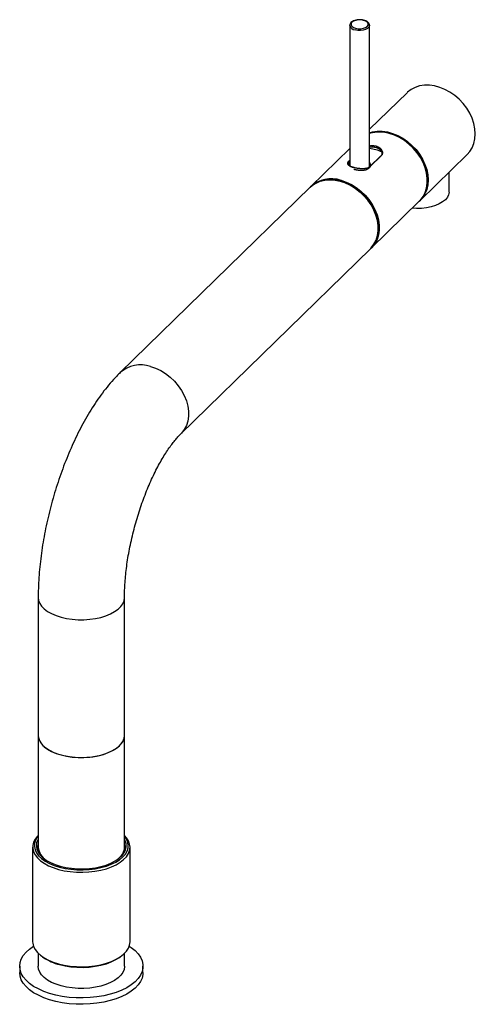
# Paper-space layout '_Trimetric' of a CAD drawing. Header units: millimetres. Extents: x -25 to 160, y -13 to 387.
import ezdxf

# ---------------------------------------------------------------- set-up
doc = ezdxf.new("R2010")
doc.units = ezdxf.units.MM

psp = doc.layouts.new('_Trimetric')

# ---------------------------------------------------------------- linework, layer by layer
at = {"color": 7, "linetype": 'Continuous', "lineweight": 25}
for p, q in [((108.87, 384.24), (108.87, 384.32)), ((108.87, 384.24), (108.87, 327.3)), ((116.87, 384.32), (116.87, 384.24)), ((116.87, 326.63), (116.87, 384.24)), ((132.08, 356.94), (116.87, 342.1)), ((108.87, 334.29), (93.11, 318.91)), ((137.39, 313.22), (156.53, 331.9)), ((108.59, 328.58), (108.24, 328.15)), ((108.58, 329.32), (108.87, 329.6)), ((108.58, 329.32), (108.67, 329.25)), ((108.87, 328.86), (108.59, 328.58)), ((108.67, 328.74), (108.59, 328.58)), ((108.87, 329.45), (108.67, 329.25)), ((108.67, 329.25), (108.67, 328.74)), ((108.67, 328.74), (108.87, 328.94)), ((117.05, 328.17), (116.87, 328.3)), ((117.07, 326.97), (121.5, 331.3)), ((121.59, 331.32), (117.16, 326.99)), ((121.5, 331.3), (121.59, 331.32)), ((117.16, 326.99), (117.07, 326.97)), ((149.14, 316.65), (149.14, 324.68)), ((92.78, 318.59), (15.78, 243.43)), ((117.56, 293.86), (137.06, 312.9)), ((40.23, 218.38), (117.23, 293.54)), ((-17.5, 152.15), (-17.5, 50.83)), ((17.5, 50.83), (17.5, 152.15)), ((-19.75, 50.87), (-19.75, 12.52)), ((-17.85, 50.23), (-17.87, 49.55)), ((17.87, 49.55), (17.85, 50.23)), ((19.75, 12.52), (19.75, 50.87)), ((14.28, 45.62), (15.48, 46.62)), ((-17.5, 7.8), (-17.5, 2.57)), ((-15.79, 6.4), (-15.23, 6.02)), ((15.23, 6.02), (15.79, 6.4)), ((17.5, 2.57), (17.5, 7.8)), ((-25, 2.57), (-25, 0)), ((25, 0), (25, 2.57))]:
    psp.add_line(p, q, dxfattribs=at)
at = {"color": 8, "linetype": 'Continuous', "lineweight": 25}
psp.add_line((108.87, 328.39), (108.29, 327.83), dxfattribs=at)
at = {"color": 7, "linetype": 'Continuous', "lineweight": 25, "flags": 128}
for points in [[(111.24, 383.08), (112.27, 382.9), (113.37, 382.89), (114.41, 383.05), (115.31, 383.38), (115.97, 383.83), (116.32, 384.37), (116.33, 384.93), (116.01, 385.47), (115.38, 385.93), (114.5, 386.27), (113.47, 386.45), (112.37, 386.46), (111.33, 386.29), (110.43, 385.97), (109.77, 385.51), (109.42, 384.98), (109.41, 384.42), (109.73, 383.88), (110.36, 383.42), (111.24, 383.08)], [(156.53, 331.9), (157.53, 333.03), (158.5, 334.59), (159.21, 336.32), (159.64, 338.21), (159.78, 340.21), (159.64, 342.3), (159.21, 344.42), (158.5, 346.54), (157.53, 348.62), (156.31, 350.62), (154.87, 352.51), (153.23, 354.25), (151.42, 355.8), (149.49, 357.15), (147.45, 358.25), (145.36, 359.1), (143.25, 359.67), (141.15, 359.96), (139.12, 359.96), (137.18, 359.67), (135.38, 359.1), (133.74, 358.25), (132.3, 357.15), (132.08, 356.94)], [(137.06, 312.9), (137.49, 313.34), (138.58, 314.79), (139.42, 316.44), (139.99, 318.26), (140.28, 320.21), (140.28, 322.25), (139.99, 324.36), (139.42, 326.49), (138.58, 328.59), (137.49, 330.64), (136.15, 332.59), (134.61, 334.41), (132.88, 336.06), (131.01, 337.51), (129.02, 338.74), (126.95, 339.71), (124.84, 340.43), (122.73, 340.86), (120.67, 341), (118.67, 340.86), (116.8, 340.43), (116.77, 340.42)], [(116.87, 340.66), (118.05, 341), (119.98, 341.29), (122.02, 341.29), (124.11, 341), (126.22, 340.42), (128.32, 339.58), (130.35, 338.47), (132.29, 337.13), (134.09, 335.57), (135.73, 333.84), (137.17, 331.95), (138.39, 329.94), (139.36, 327.86), (140.07, 325.74), (140.5, 323.62), (140.65, 321.54), (140.5, 319.53), (140.07, 317.65), (139.36, 315.91), (138.39, 314.36), (137.21, 313.05)], [(117.44, 340.61), (118.07, 340.78), (119.99, 341.06), (122, 341.06), (124.08, 340.78), (126.17, 340.21), (128.24, 339.37), (130.25, 338.28), (132.17, 336.95), (133.95, 335.41), (135.57, 333.69), (137, 331.82), (138.2, 329.83), (139.16, 327.77), (139.86, 325.67), (140.28, 323.57), (140.42, 321.51), (140.27, 319.53), (139.85, 317.67), (139.84, 317.65)], [(92.78, 318.59), (93.63, 319.33), (95.18, 320.33), (96.91, 321.05), (98.8, 321.49), (100.8, 321.65), (102.88, 321.5), (105.01, 321.07), (107.13, 320.35), (109.21, 319.36), (111.22, 318.12), (113.1, 316.65), (114.83, 314.98), (116.38, 313.15), (117.71, 311.18), (118.81, 309.11), (119.64, 306.99), (120.19, 304.84), (120.46, 302.73), (120.43, 300.67), (120.12, 298.72), (119.52, 296.9), (118.64, 295.26), (117.51, 293.82), (117.23, 293.54)], [(117.24, 293.7), (117.57, 294.05), (118.68, 295.51), (119.52, 297.16), (120.09, 298.98), (120.38, 300.94), (120.37, 302.99), (120.07, 305.11), (119.49, 307.24), (118.63, 309.35), (117.52, 311.4), (116.17, 313.35), (114.6, 315.16), (112.86, 316.79), (110.96, 318.23), (108.96, 319.43), (106.88, 320.39), (104.76, 321.07), (102.65, 321.46), (100.59, 321.57), (98.61, 321.38), (96.75, 320.9), (95.04, 320.14), (94.1, 319.55)], [(119.05, 295.94), (119.76, 297.38), (120.33, 299.2), (120.62, 301.16), (120.61, 303.21), (120.32, 305.33), (119.73, 307.46), (118.88, 309.58), (117.76, 311.63), (116.41, 313.57), (114.84, 315.39), (113.1, 317.03), (111.2, 318.46), (109.19, 319.67), (107.11, 320.62), (105, 321.3), (102.88, 321.7), (100.82, 321.8), (98.83, 321.62), (96.97, 321.14), (95.27, 320.38), (95.22, 320.35)], [(118.94, 295.74), (118.95, 295.76), (119.79, 297.4), (120.35, 299.21), (120.64, 301.15), (120.64, 303.19), (120.35, 305.28), (119.79, 307.39), (118.95, 309.49), (117.86, 311.52), (116.53, 313.46), (115, 315.27), (113.28, 316.91), (111.42, 318.35), (109.44, 319.57), (107.38, 320.55), (105.29, 321.25)], [(105.33, 321.39), (107.44, 320.67), (109.51, 319.69), (111.5, 318.47), (113.37, 317.02), (115.1, 315.37), (116.64, 313.55), (117.98, 311.6), (119.08, 309.55), (119.92, 307.45), (120.49, 305.32), (120.77, 303.21), (120.77, 301.17), (120.49, 299.22), (119.92, 297.4), (119.08, 295.75), (117.98, 294.3), (117.39, 293.7)], [(149.14, 316.65), (149.13, 316.55), (148.94, 315.51), (148.44, 314.49), (147.63, 313.52), (146.54, 312.64), (145.19, 311.85), (143.62, 311.18), (141.87, 310.64), (139.97, 310.25), (137.98, 310.02), (135.95, 309.95), (134.13, 310.03)], [(-17.5, 96.26), (-17.35, 95.1), (-16.89, 93.89), (-16.1, 92.73), (-15.02, 91.63), (-13.66, 90.62), (-12.04, 89.72), (-10.2, 88.94), (-8.17, 88.29)], [(-17.5, 96.26), (-17.47, 95.71), (-17.16, 94.49), (-16.53, 93.31), (-15.6, 92.17), (-14.37, 91.12), (-12.88, 90.16), (-11.15, 89.31), (-9.2, 88.59), (-7.09, 88.02), (-4.85, 87.6), (-2.51, 87.34), (-0.13, 87.25), (2.25, 87.32), (4.6, 87.56), (6.85, 87.97), (8.98, 88.52), (10.94, 89.23), (12.7, 90.06), (14.22, 91.01), (15.48, 92.05)], [(-8.17, 88.29), (-5.98, 87.79), (-3.69, 87.45), (-1.32, 87.27), (1.06, 87.26), (3.43, 87.42), (5.74, 87.74), (7.93, 88.23), (9.98, 88.86), (11.85, 89.63), (13.49, 90.52), (14.88, 91.52), (16, 92.61), (16.82, 93.76), (17.32, 94.97), (17.5, 96.19), (17.5, 96.26)], [(-17.5, 55.59), (-17.75, 55.33), (-18.71, 54.12), (-19.37, 52.86), (-19.7, 51.57), (-19.72, 50.27), (-19.4, 48.98), (-18.77, 47.71), (-17.83, 46.5), (-16.6, 45.36), (-15.1, 44.32), (-13.35, 43.37), (-11.38, 42.56), (-9.22, 41.88)], [(-17.5, 55.35), (-17.86, 54.88), (-18.58, 53.65), (-18.97, 52.38), (-19.04, 51.1), (-18.78, 49.82), (-18.2, 48.57), (-17.31, 47.38), (-16.12, 46.25), (-14.66, 45.21), (-12.95, 44.28), (-11.01, 43.47), (-8.89, 42.8)], [(-17.5, 54.14), (-17.68, 53.81), (-18.12, 52.58), (-18.25, 51.32), (-18.05, 50.07), (-17.52, 48.85), (-16.69, 47.67), (-15.55, 46.56), (-14.14, 45.53), (-12.48, 44.61), (-10.59, 43.82), (-8.52, 43.16)], [(-9.22, 41.88), (-6.91, 41.34), (-4.49, 40.97), (-1.99, 40.75), (0.54, 40.7), (3.06, 40.82), (5.53, 41.11), (7.91, 41.55), (10.16, 42.15), (12.24, 42.89), (14.12, 43.76), (15.77, 44.75), (17.16, 45.84), (18.27, 47.01), (19.08, 48.25), (19.58, 49.52), (19.75, 50.83), (19.6, 52.13), (19.13, 53.41), (18.34, 54.65), (17.5, 55.59)], [(-8.89, 42.8), (-6.62, 42.27), (-4.23, 41.91), (-1.77, 41.7), (0.72, 41.67), (3.2, 41.8), (5.63, 42.1), (7.95, 42.56), (10.15, 43.17), (12.16, 43.92), (13.97, 44.8), (15.54, 45.8), (16.85, 46.89), (17.86, 48.07), (18.58, 49.3), (18.97, 50.56), (19.04, 51.85), (18.78, 53.12), (18.2, 54.37), (17.5, 55.35)], [(-8.52, 43.16), (-6.29, 42.65), (-3.95, 42.3), (-1.54, 42.11), (0.9, 42.08), (3.32, 42.23), (5.68, 42.54), (7.94, 43.01), (10.06, 43.63), (12, 44.39), (13.73, 45.28), (15.21, 46.28), (16.42, 47.37), (17.33, 48.53), (17.94, 49.75), (18.23, 50.99), (18.19, 52.25), (17.82, 53.49), (17.5, 54.14)], [(-19.75, 12.52), (-19.72, 11.91), (-19.4, 10.62), (-18.77, 9.36), (-17.83, 8.15), (-16.6, 7.01), (-15.1, 5.96), (-13.35, 5.02), (-11.38, 4.2), (-9.22, 3.52)], [(-9.22, 3.52), (-6.91, 2.99), (-4.49, 2.61), (-1.99, 2.4), (0.54, 2.35), (3.06, 2.47), (5.53, 2.75), (7.91, 3.2), (10.16, 3.79), (12.24, 4.53), (14.12, 5.41), (15.77, 6.39), (17.16, 7.48), (18.27, 8.65), (19.08, 9.89), (19.58, 11.17), (19.75, 12.47), (19.75, 12.52)], [(19.42, 10.68), (20.23, 10.14), (21.77, 8.9), (23.03, 7.58), (23.99, 6.2), (24.63, 4.77), (24.96, 3.31), (24.96, 1.84), (24.63, 0.38), (23.99, -1.06), (23.03, -2.44), (21.77, -3.76), (20.22, -5), (18.42, -6.14), (16.37, -7.16), (14.11, -8.06), (11.67, -8.82), (9.07, -9.43), (6.35, -9.88), (3.56, -10.17), (0.71, -10.3), (-2.14, -10.26), (-4.97, -10.05), (-7.73, -9.67), (-10.39, -9.14), (-12.91, -8.45), (-15.27, -7.62), (-17.42, -6.66), (-19.35, -5.58), (-21.03, -4.39), (-22.44, -3.11), (-23.55, -1.76), (-24.35, -0.34), (-24.84, 1.1), (-25, 2.57), (-24.84, 4.04), (-24.35, 5.49), (-23.55, 6.9), (-22.43, 8.25), (-21.03, 9.53), (-19.42, 10.68)], [(-8.89, 3.24), (-6.61, 2.71), (-4.23, 2.35), (-1.77, 2.15), (0.72, 2.11), (3.2, 2.24), (5.63, 2.54), (7.95, 3), (10.14, 3.61), (12.16, 4.36), (13.97, 5.25), (15.23, 6.02)], [(25, 0), (24.96, -0.74), (24.63, -2.2), (23.99, -3.63), (23.03, -5.01), (21.77, -6.33), (20.22, -7.57), (18.42, -8.71), (16.37, -9.73), (14.11, -10.63), (11.67, -11.39), (9.07, -12), (6.35, -12.45), (3.56, -12.74), (0.71, -12.87), (-2.14, -12.83), (-4.97, -12.62), (-7.73, -12.25), (-10.39, -11.71), (-12.91, -11.03), (-15.27, -10.2), (-17.42, -9.23), (-19.35, -8.15), (-21.03, -6.96), (-22.44, -5.68), (-23.55, -4.33), (-24.35, -2.92), (-24.84, -1.47), (-25, 0)], [(17.5, 2.57), (17.5, 2.5), (17.32, 1.28), (16.82, 0.07), (16, -1.08), (14.88, -2.17), (13.49, -3.17), (11.85, -4.06), (9.98, -4.83), (7.93, -5.46), (5.74, -5.94), (3.43, -6.27), (1.06, -6.43), (-1.32, -6.42), (-3.69, -6.24), (-5.98, -5.9), (-8.17, -5.4), (-10.2, -4.75), (-12.04, -3.97), (-13.66, -3.06), (-15.02, -2.05), (-16.1, -0.96), (-16.89, 0.2), (-17.35, 1.41), (-17.5, 2.57)]]:
    psp.add_lwpolyline(points, dxfattribs=at)
at = {"color": 8, "linetype": 'Continuous', "lineweight": 25, "flags": 128}
for points in [[(116.87, 384.24), (116.86, 384.13), (116.64, 383.55), (116.11, 383.03), (115.31, 382.61), (114.32, 382.32), (113.21, 382.19), (112.08, 382.22), (111, 382.42)], [(28, 245.91), (30.11, 245.2), (32.18, 244.22), (34.17, 242.99), (36.04, 241.54), (37.77, 239.89), (39.31, 238.07), (40.65, 236.12), (41.74, 234.07), (42.59, 231.97), (43.16, 229.84), (43.44, 227.73), (43.44, 225.69), (43.16, 223.74), (42.59, 221.92), (41.74, 220.27), (40.65, 218.82), (40.23, 218.39)], [(-17.5, 152.15), (-17.35, 150.99), (-16.89, 149.78), (-16.1, 148.62), (-15.02, 147.52), (-13.66, 146.51), (-12.04, 145.61), (-10.2, 144.82), (-8.17, 144.18)], [(-8.17, 144.18), (-5.98, 143.68), (-3.69, 143.34), (-1.32, 143.16), (1.06, 143.15), (3.43, 143.31), (5.74, 143.63), (7.93, 144.11), (9.98, 144.75), (11.85, 145.51), (13.49, 146.41), (14.88, 147.41), (16, 148.49), (16.82, 149.65), (17.32, 150.85), (17.5, 152.08), (17.5, 152.14)]]:
    psp.add_lwpolyline(points, dxfattribs=at)
at = {"color": 8, "linetype": 'Continuous', "lineweight": 25}
for centre, radius, start, end in [((111.19, 384.8), 2.39, 193.4923, 265.5047), ((24.07, 233.9), 12.63, 71.8852, 131.1259)]:
    psp.add_arc(centre, radius, start, end, dxfattribs=at)
at = {"color": 7, "linetype": 'Continuous', "lineweight": 25}
for centre, radius, start, end in [((114.88, 318.19), 16.23, 64.1859, 82.9668), ((101.41, 309.42), 12.59, 71.8409, 132.2092), ((101.34, 308.77), 13.09, 72.437, 118.8201), ((11.63, 96.49), 5.88, 310.9222, 357.7159), ((-12.98, 50.13), 4.88, 158.111, 188.8428), ((13, 50.14), 4.85, 351.0904, 21.9559), ((-10.62, 51.48), 6.91, 185.4013, 237.9979), ((11.63, 51.06), 5.88, 310.9222, 357.7159), ((-3.9, 23.21), 20.59, 236.6215, 255.9739)]:
    psp.add_arc(centre, radius, start, end, dxfattribs=at)
for points, knots in [([(112.21, 386.5), (112.09, 386.49), (111.62, 386.47), (110.84, 386.27), (109.97, 385.9), (109.34, 385.41), (108.95, 384.87), (108.91, 384.5), (108.9, 384.34)], [0, 0, 0, 0, 0.066658, 0.27101, 0.477758, 0.688781, 0.869548, 1, 1, 1, 1]), ([(116.84, 384.35), (116.82, 384.51), (116.78, 384.89), (116.4, 385.4), (115.8, 385.88), (114.98, 386.25), (113.99, 386.48), (113.03, 386.58), (112.44, 386.52), (112.21, 386.5)], [0, 0, 0, 0, 0.110592, 0.252417, 0.403214, 0.564837, 0.728398, 0.890918, 1, 1, 1, 1]), ([(116.87, 335.32), (117.16, 335.38), (117.76, 335.51), (118.68, 335.45), (119.57, 335.29), (120.37, 335), (121.28, 334.45), (122.05, 333.53), (122.21, 332.52), (121.99, 331.78), (121.72, 331.47), (121.59, 331.32)], [0, 0, 0, 0, 0.084611, 0.17648, 0.267965, 0.359992, 0.451567, 0.63437, 0.816686, 0.907852, 1, 1, 1, 1]), ([(121.5, 331.3), (121.64, 331.45), (121.9, 331.75), (122.12, 332.48), (121.96, 333.48), (121.21, 334.38), (120.32, 334.92), (119.53, 335.21), (118.66, 335.36), (117.76, 335.41), (117.16, 335.29), (116.87, 335.23)], [0, 0, 0, 0, 0.092178, 0.183359, 0.365602, 0.54811, 0.639458, 0.731226, 0.822455, 0.914096, 1, 1, 1, 1]), ([(116.87, 334.83), (116.92, 334.84), (117.39, 334.95), (118.32, 334.96), (119.55, 334.79), (120.62, 334.35), (121.3, 333.8), (121.64, 333.36), (121.78, 333.13), (121.84, 333), (121.87, 332.94), (121.88, 332.91), (121.89, 332.9), (121.89, 332.89), (122, 332.62), (122.03, 332.35), (122.05, 332.08)], [0, 0, 0, 0, 0.018863, 0.182255, 0.345564, 0.508986, 0.672601, 0.754266, 0.795455, 0.8161, 0.830958, 0.83495, 0.836087, 0.83644, 0.836651, 1, 1, 1, 1]), ([(121.52, 333.52), (121.52, 333.52), (121.35, 333.79), (120.71, 334.21), (119.64, 334.68), (118.37, 334.85), (117.41, 334.84), (116.93, 334.72), (116.87, 334.71)], [0, 0, 0, 0, 0.002702, 0.244745, 0.486121, 0.727329, 0.969038, 1, 1, 1, 1]), ([(117.16, 326.99), (117.13, 326.97), (117.08, 326.92), (117, 326.85), (116.9, 326.77), (116.78, 326.69), (116.58, 326.58), (116.32, 326.45), (115.97, 326.32), (115.59, 326.22), (115.27, 326.16), (114.99, 326.12), (114.71, 326.09), (114.31, 326.07), (113.85, 326.07), (113.46, 326.08), (113.15, 326.1), (112.83, 326.13), (112.43, 326.18), (111.96, 326.25), (111.5, 326.33), (111.05, 326.43), (110.62, 326.54), (110.2, 326.66), (109.82, 326.79), (109.46, 326.93), (109.14, 327.07), (108.85, 327.22), (108.61, 327.38), (108.4, 327.55), (108.24, 327.72), (108.12, 327.9), (108.05, 328.08), (108.02, 328.24), (108.03, 328.37), (108.05, 328.51), (108.11, 328.68), (108.22, 328.89), (108.35, 329.07), (108.46, 329.19), (108.53, 329.27), (108.57, 329.3), (108.58, 329.32)], [0, 0, 0, 0, 0.0104276, 0.0208517, 0.0312845, 0.0468057, 0.0623501, 0.093515, 0.124887, 0.1560167, 0.1871502, 0.1975844, 0.2185472, 0.2497709, 0.2808873, 0.3121881, 0.3279287, 0.3435741, 0.3747032, 0.4058818, 0.4373371, 0.468572, 0.4997115, 0.5310797, 0.5624558, 0.5936196, 0.6248891, 0.6563272, 0.6875105, 0.7186938, 0.7501086, 0.7813173, 0.812409, 0.8436777, 0.8593915, 0.875004, 0.9060586, 0.9371588, 0.9685564, 0.9842686, 0.9921313, 1, 1, 1, 1]), ([(108.67, 329.25), (108.54, 329.11), (108.28, 328.82), (108.06, 328.28), (108.21, 327.66), (108.97, 327.14), (109.77, 326.8), (110.22, 326.67), (110.39, 326.61)], [0, 0, 0, 0, 0.131647, 0.261868, 0.522143, 0.782797, 0.913257, 1, 1, 1, 1]), ([(108.26, 328.24), (108.26, 328.24), (108.31, 328.4), (108.49, 328.57), (108.67, 328.74)], [0, 0, 0, 0, 0.015609, 1, 1, 1, 1]), ([(108.69, 327.65), (108.69, 327.75), (108.69, 327.88), (108.84, 328.01), (108.87, 328.04)], [0, 0, 0, 0, 0.805798, 1, 1, 1, 1]), ([(116.83, 328.64), (116.86, 328.6), (116.91, 328.52), (116.98, 328.4), (117.04, 328.27), (117.09, 328.14), (117.14, 327.95), (117.19, 327.7), (117.18, 327.38), (117.12, 327.07), (116.96, 326.68), (116.63, 326.25), (116.12, 325.9), (115.64, 325.69), (115.23, 325.56), (114.8, 325.46), (114.38, 325.41), (114.01, 325.38), (113.67, 325.36), (113.45, 325.37), (113.34, 325.37)], [0, 0, 0, 0, 0.024985, 0.049953, 0.074963, 0.100075, 0.125347, 0.187609, 0.250357, 0.312903, 0.375402, 0.500497, 0.625053, 0.687568, 0.750044, 0.812878, 0.875299, 0.917002, 0.958482, 1, 1, 1, 1]), ([(111.04, 325.66), (110.98, 325.68), (110.87, 325.7), (110.7, 325.75), (110.59, 325.78), (110.54, 325.8)], [0, 0, 0, 0, 0.334024, 0.667088, 1, 1, 1, 1]), ([(111.98, 325.48), (111.92, 325.49), (111.79, 325.51), (111.59, 325.55), (111.4, 325.58), (111.22, 325.62), (111.1, 325.65), (111.04, 325.66)], [0, 0, 0, 0, 0.2022, 0.402823, 0.602342, 0.801239, 1, 1, 1, 1]), ([(113.34, 325.37), (113.27, 325.37), (113.14, 325.37), (112.95, 325.38), (112.75, 325.39), (112.56, 325.41), (112.37, 325.43), (112.17, 325.46), (112.05, 325.47), (111.98, 325.48)], [0, 0, 0, 0, 0.144843, 0.288528, 0.431347, 0.573601, 0.715591, 0.857623, 1, 1, 1, 1]), ([(15.78, 243.43), (15.3, 242.96), (13.91, 241.57), (11.7, 239.11), (9.17, 235.97), (6.74, 232.64), (4.43, 229.14), (2.22, 225.49), (0.12, 221.71), (-1.86, 217.8), (-3.75, 213.78), (-5.52, 209.66), (-7.19, 205.45), (-8.74, 201.16), (-10.18, 196.81), (-11.5, 192.41), (-12.7, 187.97), (-13.78, 183.51), (-14.73, 179.03), (-15.54, 174.56), (-16.23, 170.11), (-16.77, 165.68), (-17.17, 161.29), (-17.42, 157.02), (-17.5, 153.99), (-17.5, 152.4), (-17.5, 152.15)], [0, 0, 0, 0, 0.0243991, 0.0708988, 0.1172934, 0.1633802, 0.2090014, 0.2541264, 0.298788, 0.3430446, 0.3869604, 0.430598, 0.4740153, 0.5172646, 0.5603941, 0.603448, 0.6464687, 0.6894965, 0.7325595, 0.7756996, 0.8189609, 0.8623914, 0.9060433, 0.9499756, 0.9921031, 1, 1, 1, 1]), ([(17.5, 152.15), (17.5, 152.66), (17.51, 154.13), (17.61, 156.68), (17.83, 159.84), (18.17, 163.12), (18.62, 166.52), (19.19, 170.01), (19.88, 173.55), (20.68, 177.13), (21.58, 180.71), (22.59, 184.27), (23.69, 187.79), (24.88, 191.23), (26.14, 194.57), (27.47, 197.8), (28.84, 200.87), (30.26, 203.78), (31.7, 206.5), (33.14, 209.01), (34.57, 211.3), (35.97, 213.34), (37.31, 215.13), (38.57, 216.65), (39.54, 217.7), (40.06, 218.22), (40.23, 218.38)], [0, 0, 0, 0, 0.023066, 0.066004, 0.109342, 0.153123, 0.197268, 0.241707, 0.286371, 0.331199, 0.376132, 0.421115, 0.466086, 0.51098, 0.55574, 0.600309, 0.644624, 0.688618, 0.732221, 0.775354, 0.817935, 0.859878, 0.901099, 0.941518, 0.981074, 1, 1, 1, 1])]:
    psp.add_open_spline(points, degree=3, knots=knots, dxfattribs=at)

doc.saveas('drawing.dxf')
